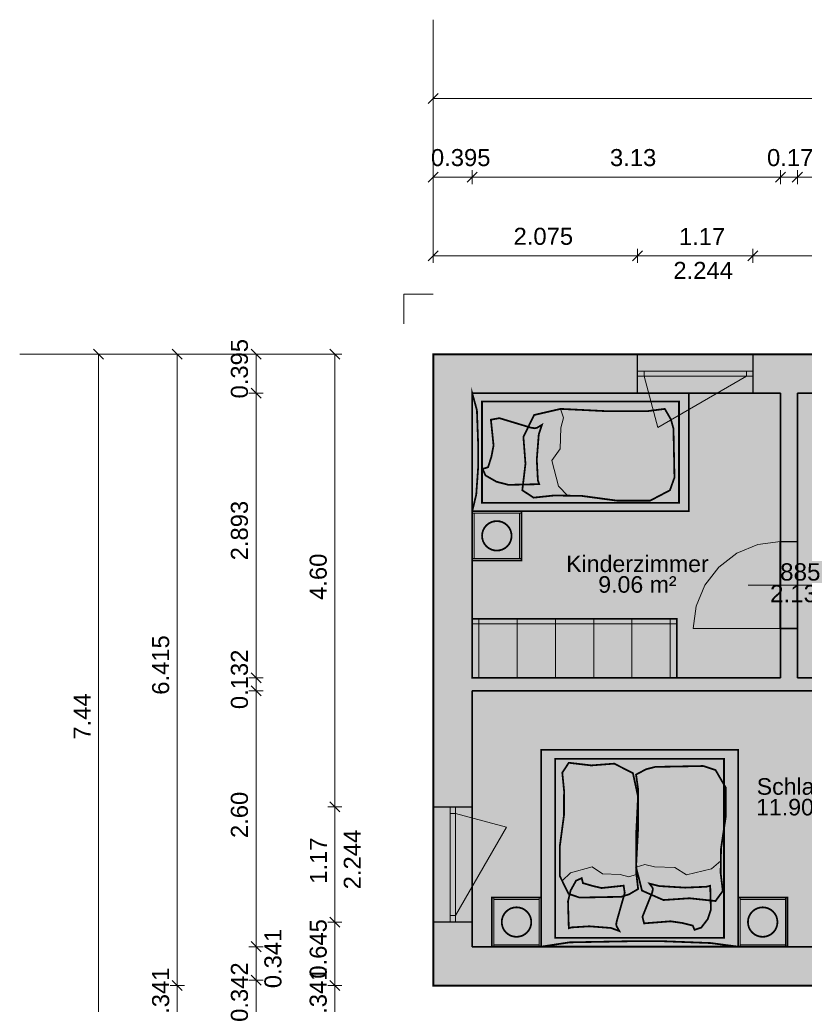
# Model space of a CAD drawing. Header units: millimetres. Extents: x 2988 to 41000, y -28700 to -5172.
# Tile 2 of 9: x 2988 to 10956, y -15178 to -5172. Entities that reach past the tile are written whole.
import ezdxf

# ---------------------------------------------------------------- set-up
doc = ezdxf.new("R2010")
doc.units = ezdxf.units.MM
doc.header["$MEASUREMENT"] = 0

msp = doc.modelspace()

# ---------------------------------------------------------------- hatches: boundary and pattern name
at = {"true_color": 0xeaeaea}
h = msp.add_hatch(color=254, dxfattribs=at)
h.paths.add_polyline_path([(7188, -8572), (25488, -8572), (25488, -16012), (20738, -16012), (20738, -15670), (16688, -15670), (16688, -15328), (11938, -15328), (11938, -14987), (7188, -14987)])
h.paths.add_polyline_path([(20869, -12905), (18799, -12905), (18799, -15275), (20869, -15275)])
at = {"true_color": 0x804000}
for points in [[(7188, -8572), (25488, -8572), (25093, -8967), (19361, -8967), (19189, -8967), (17289, -8967), (17083, -8967), (16819, -8967), (16613, -8967), (14713, -8967), (14541, -8967), (10885, -8967), (10713, -8967), (7583, -8967)], [(7188, -14987), (7188, -8572), (7583, -8967), (7583, -11860), (7583, -11992), (7583, -14592)], [(10885, -8967), (10885, -11860), (10713, -11860), (10713, -8967)], [(7583, -11860), (10713, -11860), (10885, -11860), (12333, -11860), (12161, -11992), (7583, -11992)], [(11938, -14987), (7188, -14987), (7583, -14592), (12161, -14592), (12333, -14592)]]:
    msp.add_hatch(color=36, dxfattribs=at).paths.add_polyline_path(points)
at = {"true_color": 0xeaeaea}
for points in [[(9263, -8572), (10433, -8572), (10433, -8967), (9263, -8967)], [(10886, -10476), (10886, -11360), (10712, -11360), (10712, -10476)], [(7188, -14342), (7188, -13172), (7583, -13172), (7583, -14342)]]:
    msp.add_hatch(color=254, dxfattribs=at).paths.add_polyline_path(points)
at = {"true_color": 0xffffd2}
for points in [[(10713, -11860), (7583, -11860), (7583, -8967), (10713, -8967)], [(15619, -11441), (15619, -12641), (15187, -12641), (15187, -12773), (15487, -12773), (15487, -14933), (12333, -14933), (12333, -14592), (12333, -11860), (10885, -11860), (10885, -8967), (14541, -8967), (14541, -11269), (13891, -11269), (13891, -11441)], [(10019, -10281), (10019, -10841), (8444, -10841), (8444, -10281)], [(12161, -11992), (12161, -14592), (7583, -14592), (7583, -11992)], [(11407, -12544), (11407, -13104), (10392, -13104), (10392, -12544)]]:
    msp.add_hatch(color=7, dxfattribs=at).paths.add_polyline_path(points)
at = {"true_color": 0xdccdb9}
for points in [[(7583, -8967), (9783, -8967), (9783, -10167), (7583, -10167)], [(7583, -8967), (7631, -9140), (7644, -9496), (7644, -9715), (7624, -10000), (7583, -10167)], [(9591, -9954), (9389, -10060), (9057, -10060), (8694, -10011), (8414, -10007), (8207, -10029), (8092, -9954), (8124, -9683), (8103, -9412), (8212, -9189), (8481, -9127), (8943, -9150), (9363, -9150), (9539, -9127), (9601, -9234), (9627, -9327), (9637, -9825)], [(7952, -9899), (7829, -9867), (7718, -9803), (7689, -9737), (7744, -9720), (7778, -9613), (7800, -9499), (7773, -9237), (7859, -9221), (8176, -9317), (8219, -9324), (8241, -9319), (8291, -9289), (8259, -9386), (8239, -9643), (8250, -9854), (8263, -9892)], [(7583, -10167), (8083, -10167), (8083, -10667), (7583, -10667)], [(7980, -10446), (7972, -10474), (7958, -10500), (7939, -10523), (7916, -10542), (7890, -10556), (7862, -10564), (7833, -10567), (7804, -10564), (7776, -10556), (7750, -10542), (7727, -10523), (7708, -10500), (7694, -10474), (7686, -10446), (7683, -10417), (7686, -10388), (7694, -10360), (7708, -10334), (7727, -10311), (7750, -10292), (7776, -10278), (7804, -10270), (7833, -10267), (7862, -10270), (7890, -10278), (7916, -10292), (7939, -10311), (7958, -10334), (7972, -10360), (7980, -10388), (7983, -10417)], [(7583, -11860), (7583, -11260), (9662, -11260), (9662, -11860)], [(8283, -14592), (8283, -12592), (10283, -12592), (10283, -14592)], [(8562, -14055), (8473, -13875), (8472, -13578), (8515, -13257), (8516, -13007), (8498, -12824), (8564, -12723), (8793, -12750), (9025, -12732), (9215, -12828), (9267, -13066), (9247, -13477), (9250, -13851), (9268, -14006), (9176, -14060), (9096, -14085), (8673, -14093)], [(10054, -12797), (10158, -12976), (10158, -13271), (10110, -13593), (10106, -13842), (10128, -14026), (10054, -14128), (9790, -14100), (9525, -14118), (9307, -14022), (9247, -13783), (9269, -13372), (9269, -12999), (9247, -12843), (9351, -12788), (9442, -12765), (9929, -12756)], [(8556, -14130), (8583, -14020), (8638, -13921), (8695, -13896), (8708, -13946), (8800, -13973), (8896, -13996), (9121, -13972), (9132, -14046), (9052, -14329), (9045, -14366), (9051, -14387), (9077, -14433), (8993, -14402), (8773, -14385), (8593, -14396), (8564, -14404)], [(10007, -14215), (9975, -14312), (9909, -14398), (9841, -14421), (9823, -14378), (9715, -14351), (9598, -14334), (9329, -14355), (9312, -14288), (9411, -14041), (9418, -14007), (9413, -13991), (9383, -13951), (9482, -13976), (9745, -13992), (9961, -13983), (10000, -13973)], [(7783, -14592), (7783, -14092), (8283, -14092), (8283, -14592)], [(10283, -14592), (10283, -14092), (10783, -14092), (10783, -14592)], [(8180, -14371), (8172, -14399), (8158, -14425), (8139, -14448), (8116, -14467), (8090, -14481), (8062, -14489), (8033, -14492), (8004, -14489), (7976, -14481), (7950, -14467), (7927, -14448), (7908, -14425), (7894, -14399), (7886, -14371), (7883, -14342), (7886, -14313), (7894, -14285), (7908, -14259), (7927, -14236), (7950, -14217), (7976, -14203), (8004, -14195), (8033, -14192), (8062, -14195), (8090, -14203), (8116, -14217), (8139, -14236), (8158, -14259), (8172, -14285), (8180, -14313), (8183, -14342)], [(10680, -14371), (10672, -14399), (10658, -14425), (10639, -14448), (10616, -14467), (10590, -14481), (10562, -14489), (10533, -14492), (10504, -14489), (10476, -14481), (10450, -14467), (10427, -14448), (10408, -14425), (10394, -14399), (10386, -14371), (10383, -14342), (10386, -14313), (10394, -14285), (10408, -14259), (10427, -14236), (10450, -14217), (10476, -14203), (10504, -14195), (10533, -14192), (10562, -14195), (10590, -14203), (10616, -14217), (10639, -14236), (10658, -14259), (10672, -14285), (10680, -14313), (10683, -14342)], [(8283, -14592), (8572, -14548), (9164, -14537), (9530, -14537), (10004, -14555), (10283, -14592)]]:
    msp.add_hatch(color=254, dxfattribs=at).paths.add_polyline_path(points)
at = {"true_color": 0xf0ebe6}
for points in [[(7683, -9053), (9683, -9053), (9683, -10081), (7683, -10081)], [(8426, -14501), (8426, -12683), (10140, -12683), (10140, -14501)]]:
    msp.add_hatch(color=7, dxfattribs=at).paths.add_polyline_path(points)

# ---------------------------------------------------------------- linework, layer by layer
at = {"color": 18, "lineweight": 5, "true_color": 0x070707}
for points in [[(7188, -7572), (7188, -5172)], [(7188, -5900), (7188, -6044)], [(7239, -5921), (7137, -6023)], [(7188, -7572), (7188, -5972)], [(7188, -5972), (25488, -5972)], [(7188, -6700), (7188, -6844)], [(7583, -6700), (7583, -6844)], [(7583, -6700), (7583, -6844)], [(10713, -6700), (10713, -6844)], [(10713, -6700), (10713, -6844)], [(10885, -6700), (10885, -6844)], [(10885, -6700), (10885, -6844)], [(7239, -6721), (7137, -6823)], [(7188, -6772), (7583, -6772)], [(7634, -6721), (7532, -6823)], [(7634, -6721), (7532, -6823)], [(7583, -6772), (10713, -6772)], [(10764, -6721), (10662, -6823)], [(10764, -6721), (10662, -6823)], [(10713, -6772), (10885, -6772)], [(10936, -6721), (10834, -6823)], [(10936, -6721), (10834, -6823)], [(10885, -6772), (14541, -6772)], [(7188, -7500), (7188, -7644)], [(9263, -7500), (9263, -7644)], [(9263, -7500), (9263, -7644)], [(10433, -7500), (10433, -7644)], [(10433, -7500), (10433, -7644)], [(7239, -7521), (7137, -7623)], [(7188, -7572), (9263, -7572)], [(9314, -7521), (9212, -7623)], [(9314, -7521), (9212, -7623)], [(9263, -7572), (10433, -7572)], [(10484, -7521), (10382, -7623)], [(10484, -7521), (10382, -7623)], [(10433, -7572), (12453, -7572)], [(6188, -8572), (2988, -8572)], [(3716, -8572), (3860, -8572)], [(3737, -8521), (3839, -8623)], [(6188, -8572), (3788, -8572)], [(3788, -16012), (3788, -8572)], [(4516, -8572), (4660, -8572)], [(4537, -8521), (4639, -8623)], [(4588, -14987), (4588, -8572)], [(5316, -8572), (5460, -8572)], [(5337, -8521), (5439, -8623)], [(5388, -8967), (5388, -8572)], [(6116, -8572), (6260, -8572)], [(6137, -8521), (6239, -8623)], [(6188, -13172), (6188, -8572)], [(5316, -8967), (5460, -8967)], [(5316, -8967), (5460, -8967)], [(5337, -8916), (5439, -9018)], [(5337, -8916), (5439, -9018)], [(5388, -11860), (5388, -8967)], [(5316, -11860), (5460, -11860)], [(5316, -11860), (5460, -11860)], [(5337, -11809), (5439, -11911)], [(5337, -11809), (5439, -11911)], [(5388, -11992), (5388, -11860)], [(5316, -11992), (5460, -11992)], [(5316, -11992), (5460, -11992)], [(5337, -11941), (5439, -12043)], [(5337, -11941), (5439, -12043)], [(5388, -14592), (5388, -11992)], [(6116, -13172), (6260, -13172)], [(6116, -13172), (6260, -13172)], [(6137, -13121), (6239, -13223)], [(6137, -13121), (6239, -13223)], [(6188, -14342), (6188, -13172)], [(6137, -14291), (6239, -14393)], [(6137, -14291), (6239, -14393)], [(6116, -14342), (6260, -14342)], [(6116, -14342), (6260, -14342)], [(6188, -14987), (6188, -14342)], [(5316, -14592), (5460, -14592)], [(5316, -14592), (5460, -14592)], [(5337, -14541), (5439, -14643)], [(5337, -14541), (5439, -14643)], [(5388, -14933), (5388, -14592)], [(5337, -14882), (5439, -14984)], [(5337, -14882), (5439, -14984)], [(4516, -14987), (4660, -14987)], [(4516, -14987), (4660, -14987)], [(4537, -14936), (4639, -15038)], [(4537, -14936), (4639, -15038)], [(4588, -15328), (4588, -14987)], [(5316, -14933), (5460, -14933)], [(5316, -14933), (5460, -14933)], [(5388, -15275), (5388, -14933)], [(6116, -14987), (6260, -14987)], [(6116, -14987), (6260, -14987)], [(6137, -14936), (6239, -15038)], [(6137, -14936), (6239, -15038)], [(6188, -15328), (6188, -14987)]]:
    msp.add_lwpolyline(points, dxfattribs=at)
at = {"color": 8, "lineweight": 18, "true_color": 0x707070}
for points in [[(6888, -7962), (6888, -8262)], [(6888, -7962), (7188, -7962)]]:
    msp.add_lwpolyline(points, dxfattribs=at)
at = {"color": 18, "lineweight": 20, "true_color": 0x070707, "const_width": 20}
msp.add_lwpolyline([(7188, -8572), (25488, -8572), (25488, -16012), (20738, -16012), (20738, -15670), (16688, -15670), (16688, -15328), (11938, -15328), (11938, -14987), (7188, -14987), (7188, -8572)], dxfattribs=at)
at = {"color": 18, "lineweight": 35, "true_color": 0x070707}
for points in [[(7188, -8572), (25488, -8572)], [(7188, -14987), (7188, -8572)], [(10713, -8967), (7583, -8967)], [(7583, -8967), (7583, -11860)], [(10713, -11860), (10713, -8967)], [(10885, -8967), (10885, -11860)], [(14541, -8967), (10885, -8967)], [(7583, -11860), (10713, -11860)], [(10885, -11860), (12333, -11860)], [(12161, -11992), (7583, -11992)], [(7583, -11992), (7583, -14592)], [(7583, -14592), (12161, -14592)], [(11938, -14987), (7188, -14987)]]:
    msp.add_lwpolyline(points, dxfattribs=at)
at = {"color": 254, "lineweight": 30, "true_color": 0xeaeaea}
for points in [[(9263, -8572), (10433, -8572)], [(10433, -8967), (9263, -8967)], [(10712, -11360), (10712, -10476)], [(10712, -10476), (10886, -10476)], [(10886, -10476), (10886, -11360)], [(10886, -11360), (10712, -11360)], [(7188, -14342), (7188, -13172)], [(7583, -13172), (7583, -14342)]]:
    msp.add_lwpolyline(points, dxfattribs=at)
at = {"color": 18, "lineweight": 30, "true_color": 0x070707}
for points in [[(9263, -8967), (9263, -8572)], [(10433, -8572), (10433, -8967)], [(10713, -10475), (10885, -10475)], [(10713, -11360), (10885, -11360)], [(7188, -13172), (7583, -13172)], [(7583, -14342), (7188, -14342)]]:
    msp.add_lwpolyline(points, dxfattribs=at)
at = {"color": 18, "lineweight": 20, "true_color": 0x070707}
for points in [[(9263, -8572), (10433, -8572)], [(7188, -14342), (7188, -13172)]]:
    msp.add_lwpolyline(points, dxfattribs=at)
at = {"color": 18, "lineweight": 15, "true_color": 0x070707}
for points in [[(9263, -8744), (10433, -8744)], [(9263, -8796), (10433, -8796)], [(9329, -8744), (9329, -8796)], [(9468, -9315), (9329, -8796)], [(10367, -8796), (9468, -9315)], [(10367, -8744), (10367, -8796)], [(9828, -11360), (9858, -11131), (9947, -10917), (10087, -10734), (10270, -10594), (10484, -10505), (10713, -10475)], [(10713, -11360), (9828, -11360)], [(7360, -14342), (7360, -13172)], [(7412, -14342), (7412, -13172)], [(7360, -13238), (7412, -13238)], [(7931, -13377), (7412, -13238)], [(7412, -14276), (7931, -13377)], [(7360, -14276), (7412, -14276)]]:
    msp.add_lwpolyline(points, dxfattribs=at)
at = {"color": 251, "lineweight": 18, "true_color": 0x595959, "const_width": 18}
for points in [[(7583, -8967), (9783, -8967), (9783, -10167), (7583, -10167), (7583, -8967)], [(7583, -8967), (7631, -9140), (7644, -9496), (7644, -9715), (7624, -10000), (7583, -10167), (7583, -8967)], [(7683, -9053), (9683, -9053), (9683, -10081), (7683, -10081), (7683, -9053)], [(9591, -9954), (9389, -10060), (9057, -10060), (8694, -10011), (8414, -10007), (8207, -10029), (8092, -9954), (8124, -9683), (8103, -9412), (8212, -9189), (8481, -9127), (8943, -9150), (9363, -9150), (9539, -9127), (9601, -9234), (9627, -9327), (9637, -9825), (9591, -9954)], [(7952, -9899), (7829, -9867), (7718, -9803), (7689, -9737), (7744, -9720), (7778, -9613), (7800, -9499), (7773, -9237), (7859, -9221), (8176, -9317), (8219, -9324), (8241, -9319), (8291, -9289), (8259, -9386), (8239, -9643), (8250, -9854), (8263, -9892), (7952, -9899)], [(7583, -10167), (8083, -10167), (8083, -10667), (7583, -10667), (7583, -10167)], [(7980, -10446), (7972, -10474), (7958, -10500), (7939, -10523), (7916, -10542), (7890, -10556), (7862, -10564), (7833, -10567), (7804, -10564), (7776, -10556), (7750, -10542), (7727, -10523), (7708, -10500), (7694, -10474), (7686, -10446), (7683, -10417), (7686, -10388), (7694, -10360), (7708, -10334), (7727, -10311), (7750, -10292), (7776, -10278), (7804, -10270), (7833, -10267), (7862, -10270), (7890, -10278), (7916, -10292), (7939, -10311), (7958, -10334), (7972, -10360), (7980, -10388), (7983, -10417), (7980, -10446)], [(7583, -11860), (7583, -11260), (9662, -11260), (9662, -11860), (7583, -11860)], [(8283, -14592), (8283, -12592), (10283, -12592), (10283, -14592), (8283, -14592)], [(8426, -14501), (8426, -12683), (10140, -12683), (10140, -14501), (8426, -14501)], [(8562, -14055), (8473, -13875), (8472, -13578), (8515, -13257), (8516, -13007), (8498, -12824), (8564, -12723), (8793, -12750), (9025, -12732), (9215, -12828), (9267, -13066), (9247, -13477), (9250, -13851), (9268, -14006), (9176, -14060), (9096, -14085), (8673, -14093), (8562, -14055)], [(10054, -12797), (10158, -12976), (10158, -13271), (10110, -13593), (10106, -13842), (10128, -14026), (10054, -14128), (9790, -14100), (9525, -14118), (9307, -14022), (9247, -13783), (9269, -13372), (9269, -12999), (9247, -12843), (9351, -12788), (9442, -12765), (9929, -12756), (10054, -12797)], [(8556, -14130), (8583, -14020), (8638, -13921), (8695, -13896), (8708, -13946), (8800, -13973), (8896, -13996), (9121, -13972), (9132, -14046), (9052, -14329), (9045, -14366), (9051, -14387), (9077, -14433), (8993, -14402), (8773, -14385), (8593, -14396), (8564, -14404), (8556, -14130)], [(10007, -14215), (9975, -14312), (9909, -14398), (9841, -14421), (9823, -14378), (9715, -14351), (9598, -14334), (9329, -14355), (9312, -14288), (9411, -14041), (9418, -14007), (9413, -13991), (9383, -13951), (9482, -13976), (9745, -13992), (9961, -13983), (10000, -13973), (10007, -14215)], [(7783, -14592), (7783, -14092), (8283, -14092), (8283, -14592), (7783, -14592)], [(10283, -14592), (10283, -14092), (10783, -14092), (10783, -14592), (10283, -14592)], [(8180, -14371), (8172, -14399), (8158, -14425), (8139, -14448), (8116, -14467), (8090, -14481), (8062, -14489), (8033, -14492), (8004, -14489), (7976, -14481), (7950, -14467), (7927, -14448), (7908, -14425), (7894, -14399), (7886, -14371), (7883, -14342), (7886, -14313), (7894, -14285), (7908, -14259), (7927, -14236), (7950, -14217), (7976, -14203), (8004, -14195), (8033, -14192), (8062, -14195), (8090, -14203), (8116, -14217), (8139, -14236), (8158, -14259), (8172, -14285), (8180, -14313), (8183, -14342), (8180, -14371)], [(10680, -14371), (10672, -14399), (10658, -14425), (10639, -14448), (10616, -14467), (10590, -14481), (10562, -14489), (10533, -14492), (10504, -14489), (10476, -14481), (10450, -14467), (10427, -14448), (10408, -14425), (10394, -14399), (10386, -14371), (10383, -14342), (10386, -14313), (10394, -14285), (10408, -14259), (10427, -14236), (10450, -14217), (10476, -14203), (10504, -14195), (10533, -14192), (10562, -14195), (10590, -14203), (10616, -14217), (10639, -14236), (10658, -14259), (10672, -14285), (10680, -14313), (10683, -14342), (10680, -14371)], [(8283, -14592), (8572, -14548), (9164, -14537), (9530, -14537), (10004, -14555), (10283, -14592), (8283, -14592)]]:
    msp.add_lwpolyline(points, dxfattribs=at)
at = {"color": 18, "lineweight": 0, "true_color": 0x070707, "const_width": 1}
for points in [[(10713, -11860), (7583, -11860), (7583, -8967), (10713, -8967), (10713, -11860)], [(15619, -11441), (15619, -12641), (15187, -12641), (15187, -12773), (15487, -12773), (15487, -14933), (12333, -14933), (12333, -14592), (12333, -11860), (10885, -11860), (10885, -8967), (14541, -8967), (14541, -11269), (13891, -11269), (13891, -11441), (15619, -11441)], [(12161, -11992), (12161, -14592), (7583, -14592), (7583, -11992), (12161, -11992)]]:
    msp.add_lwpolyline(points, dxfattribs=at)
at = {"color": 254, "lineweight": 20, "true_color": 0xeaeaea}
for points in [[(10433, -8967), (9263, -8967)], [(10712, -11360), (10712, -10476)], [(10886, -10476), (10886, -11360)], [(7583, -13172), (7583, -14342)]]:
    msp.add_lwpolyline(points, dxfattribs=at)
at = {"color": 251, "lineweight": 18, "true_color": 0x595959}
for points in [[(8554, -10009), (8461, -9912), (8392, -9650), (8475, -9532), (8482, -9318), (8509, -9217), (8481, -9127)], [(7583, -10187), (8083, -10187)], [(7603, -10647), (7603, -10187)], [(8063, -10647), (8063, -10187)], [(7583, -10647), (8083, -10647)], [(7652, -11860), (7652, -11260)], [(8040, -11260), (8040, -11310)], [(8428, -11260), (8428, -11310)], [(8817, -11260), (8817, -11310)], [(9205, -11260), (9205, -11310)], [(9593, -11260), (9593, -11860)], [(9662, -11310), (7583, -11310)], [(8496, -13924), (8581, -13842), (8803, -13779), (8905, -13853), (9087, -13858), (9174, -13883), (9249, -13857)], [(10109, -13718), (10013, -13800), (9758, -13862), (9642, -13788), (9433, -13782), (9335, -13758), (9247, -13783)], [(7803, -14592), (7803, -14092)], [(8263, -14592), (8263, -14092)], [(10303, -14592), (10303, -14092)], [(10763, -14592), (10763, -14092)], [(8263, -14112), (7803, -14112)], [(10763, -14112), (10303, -14112)], [(8263, -14572), (7803, -14572)], [(10763, -14572), (10303, -14572)]]:
    msp.add_lwpolyline(points, dxfattribs=at)
at = {"color": 18, "lineweight": 0, "true_color": 0x070707}
msp.add_lwpolyline([(11386, -10918), (10386, -10918)], dxfattribs=at)
at = {"color": 8, "lineweight": 18, "true_color": 0x7b7b7b}
for points in [[(8040, -11860), (8040, -11310)], [(8428, -11310), (8428, -11860)], [(8817, -11860), (8817, -11310)], [(9205, -11310), (9205, -11860)]]:
    msp.add_lwpolyline(points, dxfattribs=at)

# ---------------------------------------------------------------- texts
at = {"color": 18, "true_color": 0x070707}
for s, insert, char_height, attachment_point in [('{\\fArial|b0|i0;0.395}', (7164, -6662), 173, 7), ('{\\fArial|b0|i0;3.13}', (8982, -6662), 173, 7), ('{\\fArial|b0|i0;0.172}', (10577, -6662), 173, 7), ('{\\fArial|b0|i0;2.075}', (8003, -7462), 173, 7), ('{\\fArial|b0|i0;1.17}', (9682, -7462), 173, 7), ('{\\fArial|b0|i0;2.244}', (9626, -7806), 173, 7), ('{\\fArial|b0|i0;Kinderzimmer}', (9261, -10617), 168, 2), ('{\\fArial|b0|i0;885}', (10915, -10785), 176, 5), ('{\\fArial|b0|i0;9.06 m²}', (9261, -10827), 168, 2), ('{\\fArial|b0|i0;2.135}', (10915, -11005), 176, 5), ('{\\fArial|b0|i0;Schlafen}', (10929, -12880), 168, 2), ('{\\fArial|b0|i0;11.90 m²}', (10929, -13090), 168, 2)]:
    msp.add_mtext(s, dxfattribs=dict(at, insert=insert, char_height=char_height, attachment_point=attachment_point))
at = {"color": 18, "true_color": 0x070707, "char_height": 173, "attachment_point": 7, "rotation": 90}
for s, insert in [('{\\fArial|b0|i0;0.395}', (5308, -9021)), ('{\\fArial|b0|i0;2.893}', (5308, -10666)), ('{\\fArial|b0|i0;4.60}', (6108, -11068)), ('{\\fArial|b0|i0;6.415}', (4508, -12032)), ('{\\fArial|b0|i0;0.132}', (5308, -12178)), ('{\\fArial|b0|i0;7.44}', (3708, -12488)), ('{\\fArial|b0|i0;2.60}', (5308, -13488)), ('{\\fArial|b0|i0;1.17}', (6108, -13953)), ('{\\fArial|b0|i0;2.244}', (6452, -14009)), ('{\\fArial|b0|i0;0.645}', (6108, -14917)), ('{\\fArial|b0|i0;0.341}', (5648, -15014)), ('{\\fArial|b0|i0;0.342}', (5308, -15356)), ('{\\fArial|b0|i0;0.341}', (4508, -15409)), ('{\\fArial|b0|i0;0.341}', (6108, -15409))]:
    msp.add_mtext(s, dxfattribs=dict(at, insert=insert))

doc.saveas('drawing.dxf')
